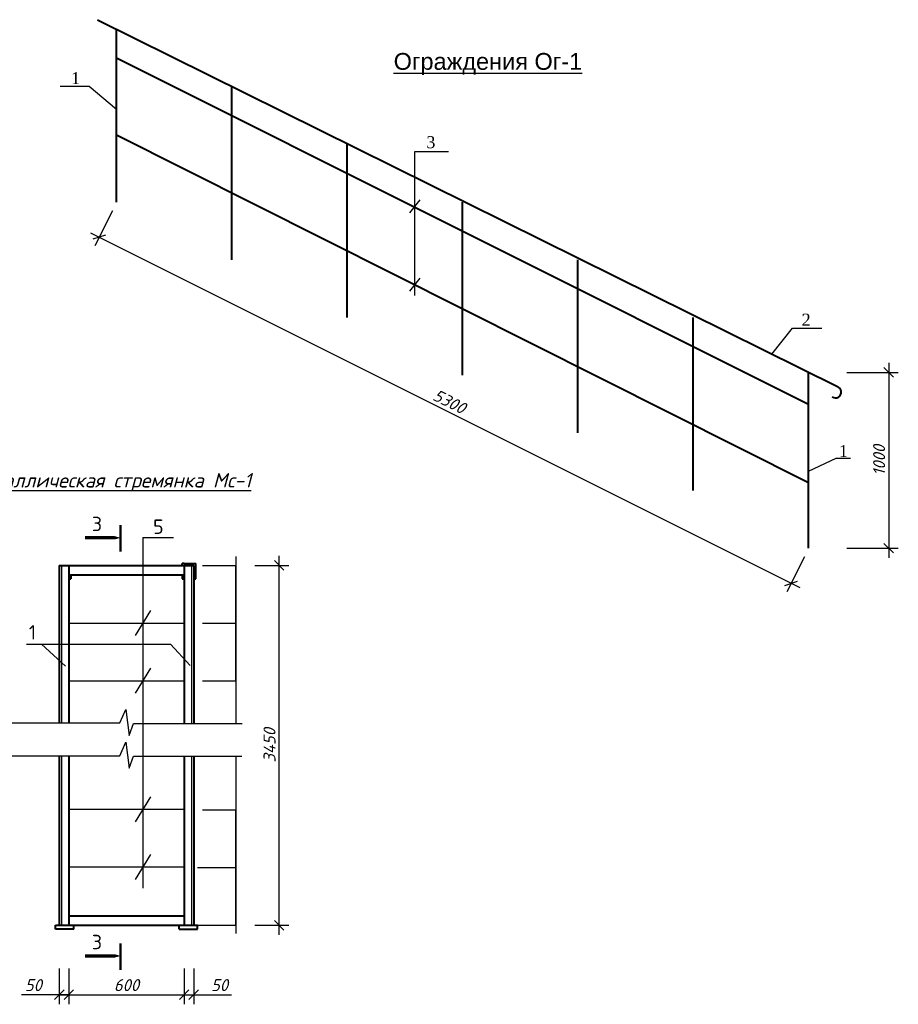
# Model space of a CAD drawing. Header units: millimetres. Extents: x -3143211 to -2549809, y 1060331 to 1394375.
# Tile 2 of 145: x -3099360 to -3081074, y 1080471 to 1100959. Entities that reach past the tile are written whole.
import ezdxf

# ---------------------------------------------------------------- set-up
doc = ezdxf.new("R2010")
doc.units = ezdxf.units.MM
doc.linetypes.add('штриховая2', pattern=[9.525, 6.35, -3.175])
for name, color, linetype in [('liniya', 7, 'Continuous'), ('Дераза', 5, 'Continuous'), ('Слой2', 160, 'Continuous')]:
    doc.layers.add(name, color=color, linetype=linetype)
doc.layers.add('размеры', color=170, linetype='Continuous', lineweight=20)
doc.styles.add('Andrew ART', font='VIVALDII.TTF', dxfattribs={"height": 0.25})
doc.styles.get("Standard").update_dxf_attribs({"font": 'isocpeui.ttf'})
doc.styles.add('TIME (Gotic)', font='ARIALN.TTF')
doc.dimstyles.new('STANDARD-100', dxfattribs={"dimtxt": 250, "dimasz": 200, "dimexe": 200, "dimexo": 200, "dimgap": 75, "dimtad": 1, "dimdec": 0, "dimzin": 0, "dimdsep": 46, "dimtxsty": 'Standard', "dimblk": 'OBLIQUE', "dimcen": 0.09, "dimdle": 200, "dimadec": 0, "dimazin": 0, "dimtfac": 1, "dimtdec": 0, "dimtofl": 0, "dimtmove": 0, "dimatfit": 3, "dimldrblk": 'OBLIQUE', "dimfxl": 1, "dimtolj": 1, "dimtzin": 0, "dimarcsym": 0})
doc.dimstyles.new('Копия (1) ISO-25', dxfattribs={"dimtxt": 2.5, "dimasz": 2.5, "dimexe": 1.25, "dimexo": 0.625, "dimtad": 1, "dimtxsty": 'Standard', "dimblk": 'OBLIQUE', "dimcen": 2.5, "dimadec": 0, "dimazin": 0, "dimtfac": 1, "dimtmove": 0, "dimatfit": 3, "dimldrblk": 'OBLIQUE', "dimfxl": 1, "dimarcsym": 0})

# ---------------------------------------------------------------- blocks, each defined once
blk = doc.blocks.new('_Oblique')
at = {"color": 0, "linetype": 'ByBlock', "lineweight": -2}
blk.add_line((-0.5, -0.5), (0.5, 0.5), dxfattribs=at)
blk = doc.blocks.new('*D111')
at = {"color": 0, "lineweight": -2, "transparency": 16777216}
for p, q in [((-3095656, 1083315), (-3094863, 1083315)), ((-3094864, 1082115), (-3094864, 1083315)), ((-3095656, 1082115), (-3094863, 1082115))]:
    blk.add_line(p, q, dxfattribs=at)
at = {"layer": 'Defpoints', "color": 0, "transparency": 16777216}
for p in [(-3095657, 1083315), (-3094864, 1083315), (-3095657, 1082115)]:
    blk.add_point(p, dxfattribs=at)
at = {"color": 0, "lineweight": -2, "transparency": 16777216, "xscale": 2.5, "yscale": 2.5, "zscale": 2.5}
for p, rotation in [((-3094864, 1083315), 90), ((-3094864, 1082115), 270)]:
    blk.add_blockref('_Oblique', p, dxfattribs=dict(at, rotation=rotation))
at = {"lineweight": 40, "transparency": 16777216, "insert": (-3094866, 1082715), "char_height": 2.5, "attachment_point": 5, "rotation": 90, "bg_fill": 3, "box_fill_scale": 1.1, "bg_fill_color": 256, "bg_fill_true_color": 13158600, "bg_fill_transparency": 0}
blk.add_mtext('300', dxfattribs=at)
blk = doc.blocks.new('*D112')
at = {"color": 0, "lineweight": -2, "transparency": 16777216}
for p, q in [((-3095556, 1084515), (-3094863, 1084515)), ((-3094864, 1083315), (-3094864, 1084515)), ((-3095556, 1083315), (-3094863, 1083315))]:
    blk.add_line(p, q, dxfattribs=at)
at = {"layer": 'Defpoints', "color": 0, "transparency": 16777216}
for p in [(-3095557, 1084515), (-3094864, 1084515), (-3095557, 1083315)]:
    blk.add_point(p, dxfattribs=at)
at = {"color": 0, "lineweight": -2, "transparency": 16777216, "xscale": 2.5, "yscale": 2.5, "zscale": 2.5}
for p, rotation in [((-3094864, 1084515), 90), ((-3094864, 1083315), 270)]:
    blk.add_blockref('_Oblique', p, dxfattribs=dict(at, rotation=rotation))
at = {"lineweight": 40, "transparency": 16777216, "insert": (-3094866, 1083915), "char_height": 2.5, "attachment_point": 5, "rotation": 90, "bg_fill": 3, "box_fill_scale": 1.1, "bg_fill_color": 256, "bg_fill_true_color": 13158600, "bg_fill_transparency": 0}
blk.add_mtext('300', dxfattribs=at)
blk = doc.blocks.new('*D113')
at = {"color": 0, "lineweight": -2, "transparency": 16777216}
for p, q in [((-3095556, 1089605), (-3094863, 1089605)), ((-3094864, 1088405), (-3094864, 1089605)), ((-3095556, 1088405), (-3094863, 1088405))]:
    blk.add_line(p, q, dxfattribs=at)
at = {"layer": 'Defpoints', "color": 0, "transparency": 16777216}
for p in [(-3095557, 1089605), (-3094864, 1089605), (-3095557, 1088405)]:
    blk.add_point(p, dxfattribs=at)
at = {"color": 0, "lineweight": -2, "transparency": 16777216, "xscale": 2.5, "yscale": 2.5, "zscale": 2.5}
for p, rotation in [((-3094864, 1089605), 90), ((-3094864, 1088405), 270)]:
    blk.add_blockref('_Oblique', p, dxfattribs=dict(at, rotation=rotation))
at = {"lineweight": 40, "transparency": 16777216, "insert": (-3094866, 1089005), "char_height": 2.5, "attachment_point": 5, "rotation": 90, "bg_fill": 3, "box_fill_scale": 1.1, "bg_fill_color": 256, "bg_fill_true_color": 13158600, "bg_fill_transparency": 0}
blk.add_mtext('300', dxfattribs=at)
blk = doc.blocks.new('*D114')
at = {"color": 0, "lineweight": -2, "transparency": 16777216}
for p, q in [((-3095556, 1088405), (-3094863, 1088405)), ((-3094864, 1087205), (-3094864, 1088405)), ((-3095556, 1087205), (-3094863, 1087205))]:
    blk.add_line(p, q, dxfattribs=at)
at = {"layer": 'Defpoints', "color": 0, "transparency": 16777216}
for p in [(-3095557, 1088405), (-3094864, 1088405), (-3095557, 1087205)]:
    blk.add_point(p, dxfattribs=at)
at = {"color": 0, "lineweight": -2, "transparency": 16777216, "xscale": 2.5, "yscale": 2.5, "zscale": 2.5}
for p, rotation in [((-3094864, 1088405), 90), ((-3094864, 1087205), 270)]:
    blk.add_blockref('_Oblique', p, dxfattribs=dict(at, rotation=rotation))
at = {"lineweight": 40, "transparency": 16777216, "insert": (-3094866, 1087805), "char_height": 2.5, "attachment_point": 5, "rotation": 90, "bg_fill": 3, "box_fill_scale": 1.1, "bg_fill_color": 256, "bg_fill_true_color": 13158600, "bg_fill_transparency": 0}
blk.add_mtext('300', dxfattribs=at)
blk = doc.blocks.new('*D115')
at = {"layer": 'Defpoints', "color": 0, "transparency": 16777216}
for p in [(-3098537, 1081415), (-3098337, 1081415), (-3098337, 1080671)]:
    blk.add_point(p, dxfattribs=at)
at = {"layer": 'Дераза', "color": 0, "lineweight": -2, "transparency": 16777216}
for p, q in [((-3098537, 1081215), (-3098537, 1080471)), ((-3098337, 1081215), (-3098337, 1080471)), ((-3098537, 1080671), (-3099324, 1080671)), ((-3098337, 1080671), (-3098737, 1080671))]:
    blk.add_line(p, q, dxfattribs=at)
at = {"layer": 'Дераза', "color": 0, "lineweight": -2, "transparency": 16777216, "xscale": 200, "yscale": 200, "zscale": 200, "rotation": 180}
blk.add_blockref('_Oblique', (-3098537, 1080671), dxfattribs=at)
at = {"layer": 'Дераза', "color": 0, "lineweight": -2, "transparency": 16777216, "xscale": 200, "yscale": 200, "zscale": 200}
blk.add_blockref('_Oblique', (-3098337, 1080671), dxfattribs=at)
at = {"layer": 'Дераза', "color": 0, "transparency": 16777216, "insert": (-3099075, 1080871), "char_height": 250, "attachment_point": 5}
blk.add_mtext('\\A1;50', dxfattribs=at)
blk = doc.blocks.new('*D116')
at = {"layer": 'Defpoints', "color": 0, "transparency": 16777216}
for p in [(-3098337, 1081415), (-3095937, 1081415), (-3095937, 1080671)]:
    blk.add_point(p, dxfattribs=at)
at = {"layer": 'Дераза', "color": 0, "lineweight": -2, "transparency": 16777216}
for p, q in [((-3098337, 1081215), (-3098337, 1080471)), ((-3095937, 1081215), (-3095937, 1080471)), ((-3098537, 1080671), (-3095737, 1080671))]:
    blk.add_line(p, q, dxfattribs=at)
at = {"layer": 'Дераза', "color": 0, "lineweight": -2, "transparency": 16777216, "xscale": 200, "yscale": 200, "zscale": 200, "rotation": 180}
blk.add_blockref('_Oblique', (-3098337, 1080671), dxfattribs=at)
at = {"layer": 'Дераза', "color": 0, "lineweight": -2, "transparency": 16777216, "xscale": 200, "yscale": 200, "zscale": 200}
blk.add_blockref('_Oblique', (-3095937, 1080671), dxfattribs=at)
at = {"layer": 'Дераза', "color": 0, "transparency": 16777216, "insert": (-3097137, 1080871), "char_height": 250, "attachment_point": 5}
blk.add_mtext('\\A1;600', dxfattribs=at)
blk = doc.blocks.new('*D117')
at = {"layer": 'Defpoints', "color": 0, "transparency": 16777216}
for p in [(-3095937, 1081415), (-3095737, 1081415), (-3095737, 1080671)]:
    blk.add_point(p, dxfattribs=at)
at = {"layer": 'Дераза', "color": 0, "lineweight": -2, "transparency": 16777216}
for p, q in [((-3095937, 1081215), (-3095937, 1080471)), ((-3095737, 1081215), (-3095737, 1080471)), ((-3096137, 1080671), (-3095737, 1080671)), ((-3095737, 1080671), (-3094950, 1080671))]:
    blk.add_line(p, q, dxfattribs=at)
at = {"layer": 'Дераза', "color": 0, "lineweight": -2, "transparency": 16777216, "xscale": 200, "yscale": 200, "zscale": 200, "rotation": 180}
blk.add_blockref('_Oblique', (-3095937, 1080671), dxfattribs=at)
at = {"layer": 'Дераза', "color": 0, "lineweight": -2, "transparency": 16777216, "xscale": 200, "yscale": 200, "zscale": 200}
blk.add_blockref('_Oblique', (-3095737, 1080671), dxfattribs=at)
at = {"layer": 'Дераза', "color": 0, "transparency": 16777216, "insert": (-3095200, 1080871), "char_height": 250, "attachment_point": 5}
blk.add_mtext('\\A1;50', dxfattribs=at)
blk = doc.blocks.new('*D118')
at = {"layer": 'Defpoints', "color": 0, "transparency": 16777216}
for p in [(-3094664, 1089605), (-3093960, 1089605), (-3094664, 1082115)]:
    blk.add_point(p, dxfattribs=at)
at = {"layer": 'Дераза', "color": 0, "lineweight": -2, "transparency": 16777216}
for p, q in [((-3093960, 1081915), (-3093960, 1089805)), ((-3094464, 1089605), (-3093760, 1089605)), ((-3094464, 1082115), (-3093760, 1082115))]:
    blk.add_line(p, q, dxfattribs=at)
at = {"layer": 'Дераза', "color": 0, "lineweight": -2, "transparency": 16777216, "xscale": 200, "yscale": 200, "zscale": 200}
for p, rotation in [((-3093960, 1089605), 90), ((-3093960, 1082115), 270)]:
    blk.add_blockref('_Oblique', p, dxfattribs=dict(at, rotation=rotation))
at = {"layer": 'Дераза', "color": 0, "transparency": 16777216, "insert": (-3094160, 1085860), "char_height": 250, "attachment_point": 5, "rotation": 90}
blk.add_mtext('\\A1;3450', dxfattribs=at)
blk = doc.blocks.new('*D133')
at = {"layer": 'Defpoints', "color": 0, "transparency": 16777216}
for p in [(-3082348, 1093619), (-3082348, 1089963), (-3081274, 1089963)]:
    blk.add_point(p, dxfattribs=at)
at = {"layer": 'Дераза', "color": 0, "lineweight": -2, "transparency": 16777216}
for p, q in [((-3081274, 1093819), (-3081274, 1089763)), ((-3082148, 1093619), (-3081074, 1093619)), ((-3082148, 1089963), (-3081074, 1089963))]:
    blk.add_line(p, q, dxfattribs=at)
at = {"layer": 'Дераза', "color": 0, "lineweight": -2, "transparency": 16777216, "xscale": 200, "yscale": 200, "zscale": 200}
for p, rotation in [((-3081274, 1093619), 90), ((-3081274, 1089963), 270)]:
    blk.add_blockref('_Oblique', p, dxfattribs=dict(at, rotation=rotation))
at = {"layer": 'Дераза', "color": 0, "transparency": 16777216, "insert": (-3081474, 1091791), "char_height": 250, "attachment_point": 5, "rotation": 90}
blk.add_mtext('\\A1;1000', dxfattribs=at)
blk = doc.blocks.new('*D134')
at = {"layer": 'Defpoints', "color": 0, "transparency": 16777216}
for p in [(-3097342, 1097163), (-3082941, 1089963), (-3083305, 1089234)]:
    blk.add_point(p, dxfattribs=at)
at = {"layer": 'Дераза', "color": 0, "lineweight": -2, "transparency": 16777216}
for p, q in [((-3097431, 1096984), (-3097795, 1096255)), ((-3097885, 1096524), (-3083126, 1089145)), ((-3083030, 1089784), (-3083394, 1089055))]:
    blk.add_line(p, q, dxfattribs=at)
at = {"layer": 'Дераза', "color": 0, "lineweight": -2, "transparency": 16777216, "xscale": 200, "yscale": 200, "zscale": 200}
for p, rotation in [((-3097706, 1096434), 153.4361492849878), ((-3083305, 1089234), 333.4361492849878)]:
    blk.add_blockref('_Oblique', p, dxfattribs=dict(at, rotation=rotation))
at = {"layer": 'Дераза', "color": 0, "transparency": 16777216, "insert": (-3090416, 1093013), "char_height": 250, "attachment_point": 5, "rotation": 333.4361}
blk.add_mtext('\\A1;5300', dxfattribs=at)

msp = doc.modelspace()

# ---------------------------------------------------------------- linework, layer by layer
at = {"lineweight": 40}
for p, q in [((-3097741.62618, 1100959.35848), (-3082340.87186, 1093323.51251)), ((-3097341.62618, 1097162.50605), (-3097341.62618, 1100762.50606)), ((-3097341.62618, 1100162.50606), (-3082940.87186, 1092962.1289)), ((-3094941.62618, 1095962.50605), (-3094941.62618, 1099562.50606)), ((-3097341.62618, 1098562.50606), (-3082940.87186, 1091331.13981)), ((-3092541.62618, 1094762.50605), (-3092541.62618, 1098362.50606)), ((-3090141.62618, 1093562.50605), (-3090141.62618, 1097162.50606)), ((-3087741.62618, 1092362.50606), (-3087741.62618, 1095962.50606)), ((-3085341.62618, 1091162.50605), (-3085341.62618, 1094762.50605)), ((-3082940.87186, 1089962.50605), (-3082940.87186, 1093618.79115)), ((-3098537.07175, 1089604.64495), (-3098537.07175, 1086325.09122)), ((-3098537.07175, 1089604.64495), (-3095737.07175, 1089604.64495)), ((-3098337.07175, 1089604.64495), (-3098337.07175, 1086325.09122)), ((-3095977.07175, 1089604.64495), (-3095977.07175, 1089644.64495)), ((-3095937.07175, 1089644.64495), (-3095977.07175, 1089644.64495)), ((-3095937.07175, 1089644.64495), (-3095697.07175, 1089644.64495)), ((-3095937.07175, 1089604.64495), (-3095937.07175, 1086316.00081)), ((-3095737.07175, 1089604.64495), (-3095737.07175, 1086316.00081)), ((-3095697.07175, 1089324.64495), (-3095697.07175, 1089644.32688)), ((-3098337.07175, 1089404.64495), (-3095937.07175, 1089404.64495)), ((-3098337.07175, 1089404.64495), (-3098337.07175, 1089324.64495)), ((-3098297.07175, 1089404.64495), (-3098297.07175, 1089324.64495)), ((-3095977.07175, 1089404.64495), (-3095977.07175, 1089324.64495)), ((-3095977.07175, 1089404.64495), (-3095937.07175, 1089404.64495)), ((-3095937.07175, 1089404.64495), (-3095937.07175, 1089324.64495)), ((-3098337.07175, 1089324.64495), (-3098297.07175, 1089324.64495)), ((-3095977.07175, 1089324.64495), (-3095937.07175, 1089324.64495)), ((-3095737.07175, 1089324.64495), (-3095697.07175, 1089324.64495)), ((-3098537.07175, 1085643.87794), (-3098537.07175, 1082114.64495)), ((-3098337.07175, 1085643.87794), (-3098337.07175, 1082114.64495)), ((-3095937.07175, 1085634.78753), (-3095937.07175, 1082114.64495)), ((-3095737.07175, 1085634.78753), (-3095737.07175, 1082114.64495)), ((-3098337.07175, 1082314.64495), (-3095937.07175, 1082314.64495)), ((-3098337.07175, 1082314.64495), (-3095937.07175, 1082314.64495)), ((-3098617.07175, 1082114.64495), (-3095657.07175, 1082114.64495)), ((-3098617.07175, 1082034.64495), (-3098617.07175, 1082114.64495)), ((-3098234.65203, 1082034.64495), (-3098617.07175, 1082034.64495)), ((-3098537.07175, 1082114.64495), (-3095737.07175, 1082114.64495)), ((-3098337.07175, 1082114.64495), (-3098297.07175, 1082114.64495)), ((-3098234.65203, 1082034.64495), (-3098234.65203, 1082114.64495)), ((-3096039.49147, 1082034.64495), (-3096039.49147, 1082114.64495)), ((-3096039.49147, 1082034.64495), (-3095657.07175, 1082034.64495)), ((-3095657.07175, 1082034.64495), (-3095657.07175, 1082114.64495))]:
    msp.add_line(p, q, dxfattribs=at)
at = {"ltscale": 0.01}
for p, q in [((-3091030.58336, 1097207.53068), (-3091244.23367, 1096938.80128)), ((-3091030.58336, 1095581.41103), (-3091244.23367, 1095312.68163))]:
    msp.add_line(p, q, dxfattribs=at)
at = {"lineweight": 25, "ltscale": 5}
for p, q in [((-3096634.39462, 1088665.20449), (-3096953.87392, 1088144.08541)), ((-3096634.39462, 1087465.20449), (-3096953.87392, 1086944.08541)), ((-3096634.39462, 1084789.25224), (-3096953.87392, 1084268.13316)), ((-3096634.39462, 1083589.25224), (-3096953.87392, 1083068.13316))]:
    msp.add_line(p, q, dxfattribs=at)
at = {"ltscale": 0.01}
for points in [[(-3097341.62618, 1099090.26053), (-3097912.42228, 1099568.96598), (-3098519.53426, 1099568.96598)], [(-3091137.40851, 1095217.69652), (-3091137.40851, 1098219.47469), (-3090436.90332, 1098219.47469)], [(-3083708.53815, 1093996.58358), (-3083274.90675, 1094542.89229), (-3082667.79478, 1094542.89229)], [(-3082940.87186, 1091563.51587), (-3082370.07575, 1091837.1893), (-3082066.51977, 1091837.1893)], [(-3101627.56234, 1086325.09122), (-3097278.71901, 1086325.09122), (-3097149.75082, 1086605.81015), (-3097084.39268, 1086065.90631), (-3096990.33166, 1086316.00081), (-3094728.578, 1086316.00081)], [(-3101621.07437, 1085643.87794), (-3097278.71901, 1085643.87794), (-3097149.75082, 1085924.59687), (-3097084.39268, 1085384.69303), (-3096990.33166, 1085634.78753), (-3094738.84321, 1085634.78753)]]:
    msp.add_lwpolyline(points, dxfattribs=at)
at = {"lineweight": 40}
msp.add_arc((-3082380.41793, 1093210.25445), 119.96366, 234.507300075, 70.752438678, dxfattribs=at)
at = {"layer": 'liniya', "const_width": 50}
for points in [[(-3097260.65917, 1089887.02823), (-3097260.65917, 1090442.53513)], [(-3097260.65917, 1081186.9074), (-3097260.65917, 1081742.41429)]]:
    msp.add_lwpolyline(points, dxfattribs=at)
at = {"layer": 'liniya'}
for points in [[(-3097260.65917, 1090178.26205, 0, 200, 0), (-3097612.56157, 1090178.26205, 70, 70, 0), (-3097998.16821, 1090178.26205, 70, 70, 0)], [(-3097260.65917, 1081478.14121, 0, 200, 0), (-3097612.56157, 1081478.14121, 70, 70, 0), (-3097998.16821, 1081478.14121, 70, 70, 0)]]:
    msp.add_lwpolyline(points, format="xyseb", dxfattribs=at)
at = {"layer": 'размеры', "color": 0, "lineweight": -2}
for p, q in [((-3096794.13427, 1090182.13493), (-3096794.13427, 1082888.85997)), ((-3096794.13427, 1090182.13493), (-3096159.09961, 1090182.13493)), ((-3094864.13498, 1089789.31233), (-3094864.13498, 1086316.00081)), ((-3099221.29054, 1087968.45897), (-3096218.40634, 1087968.45897)), ((-3098909.09615, 1087968.45897), (-3098408.29317, 1087503.98313)), ((-3096218.40634, 1087968.45897), (-3095813.96884, 1087518.36651)), ((-3094864.13498, 1085634.78753), (-3094864.13498, 1081943.27489))]:
    msp.add_line(p, q, dxfattribs=at)
at = {"layer": 'размеры', "color": 0, "linetype": 'штриховая2', "lineweight": -2, "ltscale": 0.5}
for p, q in [((-3098487.07175, 1089604.64495), (-3098487.07175, 1086325.09122)), ((-3095787.07175, 1089604.64495), (-3095787.07175, 1086325.09122)), ((-3098487.07175, 1085643.87794), (-3098487.07175, 1082114.64495)), ((-3095787.07175, 1085643.87794), (-3095787.07175, 1082114.64495))]:
    msp.add_line(p, q, dxfattribs=at)
at = {"layer": 'размеры', "color": 0, "lineweight": 30}
for p, q in [((-3098337.07175, 1088404.64495), (-3095937.07175, 1088404.64495)), ((-3098337.07175, 1087204.64495), (-3095937.07175, 1087204.64495)), ((-3098337.07175, 1084528.6927), (-3095937.07175, 1084528.6927)), ((-3098337.07175, 1083328.6927), (-3095937.07175, 1083328.6927))]:
    msp.add_line(p, q, dxfattribs=at)

# ---------------------------------------------------------------- texts
for s, insert, char_height, width, attachment_point in [('{\\fArial|b0|i0|c204|p34;\\LОграждения Ог-1}', (-3089615.10666, 1100266.48698), 350, 4271.7476322, 2), ('{\\LМеталлическая стремянка Мс-1}', (-3097472.33026, 1091334.29462), 300, 8157.1186556, 5)]:
    msp.add_mtext(s, dxfattribs=dict(insert=insert, char_height=char_height, width=width, attachment_point=attachment_point))
at = {"ltscale": 0.01, "char_height": 300, "attachment_point": 5, "style": 'TIME (Gotic)'}
for s, insert in [('{\\fISOCPEUR|b0|i0|c204|p34;3}', (-3097750.86539, 1090467.09534)), ('{\\fISOCPEUR|b0|i0|c204|p34;5}', (-3096472.861, 1090409.27072)), ('{\\fISOCPEUR|b0|i0|c204|p34;1}', (-3099093.79637, 1088210.66896)), ('{\\fISOCPEUR|b0|i0|c204|p34;3}', (-3097750.86539, 1081766.97451))]:
    msp.add_mtext(s, dxfattribs=dict(at, insert=insert))
at = {"layer": 'Слой2', "char_height": 250, "attachment_point": 5, "style": 'Andrew ART'}
for s, insert in [('{\\fTimes New Roman|b0|i0|c204|p18;1}', (-3098195.48362, 1099743.16056)), ('{\\fTimes New Roman|b0|i0|c204|p18;3}', (-3090802.16014, 1098408.78559)), ('{\\fTimes New Roman|b0|i0|c204|p18;2}', (-3082991.84541, 1094717.08687))]:
    msp.add_mtext(s, dxfattribs=dict(at, insert=insert))
at = {"layer": 'Слой2', "insert": (-3082216.29735, 1091983.68891), "char_height": 250, "width": 142.0097332, "attachment_point": 5, "style": 'Andrew ART'}
msp.add_mtext('{\\fTimes New Roman|b0|i0|c204|p18;1}', dxfattribs=at)

# ---------------------------------------------------------------- dimensions: what is measured, and where the dimension line sits
at = {"layer": 'Дераза', "color": 0}
for base, p1, p2, text, picture, middle in [((-3081274.19511, 1089962.50605), (-3082348.09498, 1093618.79115), (-3082348.09498, 1089962.50605), '1000', '*D133', (-3081474.19511, 1091790.6486)), ((-3093959.87266, 1089604.64495), (-3094664.13498, 1082114.64495), (-3094664.13498, 1089604.64495), '3450', '*D118', (-3094159.87266, 1085859.64495))]:
    dim = msp.add_linear_dim(base=base, p1=p1, p2=p2, angle=90, text=text, dimstyle='STANDARD-100', dxfattribs=at)
    dim.commit()
    dim.dimension.update_dxf_attribs({"geometry": picture, "text_midpoint": middle})
for base, p1, p2, picture, middle in [((-3098337.07175, 1080671.23997), (-3098537.07175, 1081415.0034), (-3098337.07175, 1081415.0034), '*D115', (-3099074.57175, 1080671.23997)), ((-3095737.07175, 1080671.23997), (-3095937.07175, 1081415.0034), (-3095737.07175, 1081415.0034), '*D117', (-3095199.57175, 1080671.23997))]:
    dim = msp.add_linear_dim(base=base, p1=p1, p2=p2, text='50', dimstyle='STANDARD-100', dxfattribs=at)
    dim.commit()
    dim.dimension.update_dxf_attribs({"geometry": picture, "text_midpoint": middle, "dimtype": 160})
dim = msp.add_linear_dim(base=(-3095937.07175, 1080671.23997), p1=(-3098337.07175, 1081415.0034), p2=(-3095937.07175, 1081415.0034), text='600', dimstyle='STANDARD-100', dxfattribs=at)
dim.commit()
dim.dimension.update_dxf_attribs({"geometry": '*D116', "text_midpoint": (-3097137.07175, 1080871.23997)})

# ---------------------------------------------------------------- next in the draw order: dimensions: what is measured, and where the dimension line sits
at = {"lineweight": 40}
for base, p1, p2, picture, middle in [((-3094864.13498, 1089604.64495), (-3095557.07175, 1088404.64495), (-3095557.07175, 1089604.64495), '*D113', (-3094866.00998, 1089004.64495)), ((-3094864.13498, 1083314.64495), (-3095657.07175, 1082114.64495), (-3095657.07175, 1083314.64495), '*D111', (-3094866.00998, 1082714.64495))]:
    dim = msp.add_linear_dim(base=base, p1=p1, p2=p2, angle=90, text='300', dimstyle='Копия (1) ISO-25', override={"dimclrt": 256, "dimfxl": 1.25, "dimtfill": 1, "dimtfillclr": 256, "dimarcsym": 1}, dxfattribs=at)
    dim.commit()
    dim.dimension.update_dxf_attribs({"geometry": picture, "text_midpoint": middle})

# ---------------------------------------------------------------- next in the draw order: dimensions: what is measured, and where the dimension line sits
for base, p1, p2, picture, middle in [((-3094864.13498, 1088404.64495), (-3095557.07175, 1087204.64495), (-3095557.07175, 1088404.64495), '*D114', (-3094866.00998, 1087804.64495)), ((-3094864.13498, 1084514.64495), (-3095557.07175, 1083314.64495), (-3095557.07175, 1084514.64495), '*D112', (-3094866.00998, 1083914.64495))]:
    dim = msp.add_linear_dim(base=base, p1=p1, p2=p2, angle=90, text='300', dimstyle='Копия (1) ISO-25', override={"dimclrt": 256, "dimfxl": 1.25, "dimtfill": 1, "dimtfillclr": 256, "dimarcsym": 1}, dxfattribs=at)
    dim.commit()
    dim.dimension.update_dxf_attribs({"geometry": picture, "text_midpoint": middle})
at = {"layer": 'Дераза', "color": 0}
dim = msp.add_aligned_dim(p1=(-3097341.62618, 1097162.50605), p2=(-3082940.87186, 1089962.50605), distance=-814.08011, text='5300', dimstyle='STANDARD-100', dxfattribs=at)
dim.commit()
dim.dimension.update_dxf_attribs({"geometry": '*D134', "text_midpoint": (-3090415.86248, 1093013.25035)})

doc.saveas('drawing.dxf')
